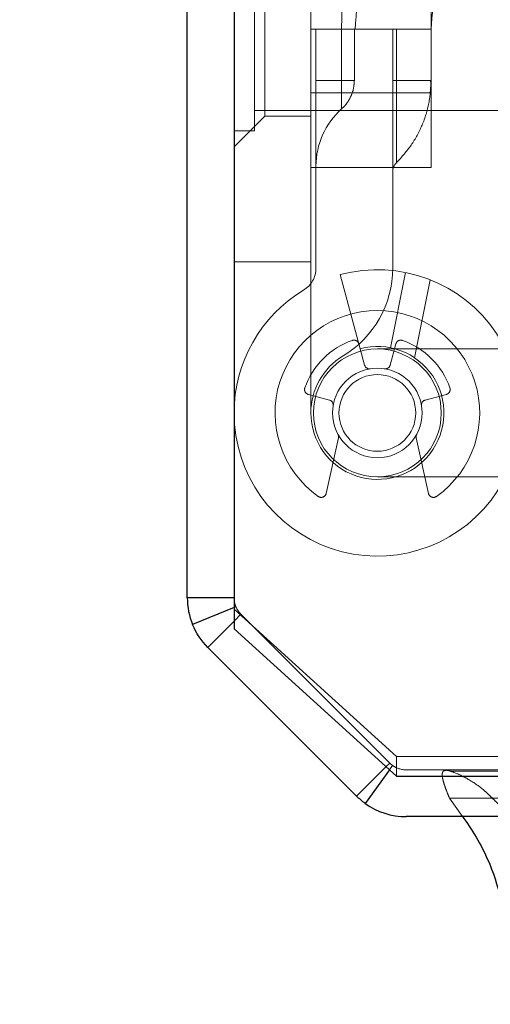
# Model space of a CAD drawing. Header units: inches. Extents: x 0.2 to 10.8, y 0.2 to 8.2.
# Tile 86 of 145: x 3.1453 to 3.1855, y 6.8244 to 6.9086. Entities that reach past the tile are written whole.
import ezdxf

# ---------------------------------------------------------------- set-up
doc = ezdxf.new("R2010")
doc.units = ezdxf.units.IN
doc.header["$MEASUREMENT"] = 0
doc.linetypes.add('HIDDEN', pattern=[0.07500000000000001, 0.05, -0.025])
doc.layers.add('DIMENSIONS', color=140, linetype='Continuous')
doc.styles.add('SLDTEXTSTYLE0', font='TXT', dxfattribs={"width": 0.7})
doc.dimstyles.new('SLDDIMSTYLE1', dxfattribs={"dimtxt": 0.0849609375, "dimasz": 0.13, "dimexe": 0, "dimexo": 0.0625, "dimgap": 0.021240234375, "dimtad": 0, "dimtih": 1, "dimtoh": 1, "dimlfac": 18, "dimrnd": 1e-09, "dimzin": 12, "dimdsep": 46, "dimtxsty": 'SLDTEXTSTYLE0', "dimsah": 1, "dimcen": 0.09, "dimadec": 0, "dimazin": 3, "dimtfac": 1, "dimtmove": 0, "dimatfit": 0, "dimfxl": 0, "dimfrac": 2, "dimtolj": 1, "dimtzin": 12, "dimarcsym": 0})
doc.dimstyles.new('SLDDIMSTYLE2', dxfattribs={"dimtxt": 0.0849609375, "dimasz": 0.13, "dimexe": 0, "dimexo": 0.0625, "dimgap": 0.021240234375, "dimtad": 0, "dimtih": 1, "dimtoh": 1, "dimlfac": 18, "dimrnd": 1e-09, "dimzin": 4, "dimdsep": 46, "dimtxsty": 'SLDTEXTSTYLE0', "dimsah": 1, "dimcen": 0.09, "dimadec": 0, "dimazin": 1, "dimtfac": 1, "dimtofl": 0, "dimtmove": 0, "dimatfit": 3, "dimfxl": 0, "dimfrac": 2, "dimtolj": 1, "dimtzin": 12, "dimarcsym": 0})

# ---------------------------------------------------------------- blocks, each defined once
blk = doc.blocks.new('_D_2')
at = {"layer": 'DIMENSIONS'}
for p, q in [((2.973338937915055, 6.947167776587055), (2.973338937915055, 7.197167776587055)), ((3.15996051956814, 6.947167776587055), (2.848338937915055, 6.947167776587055)), ((3.128308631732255, 6.840464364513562), (2.848338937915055, 6.840464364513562)), ((2.973338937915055, 6.559443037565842), (2.973338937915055, 6.840464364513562)), ((2.506311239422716, 6.559443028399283), (2.477781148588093, 6.559443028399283)), ((2.477781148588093, 6.559443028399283), (2.477781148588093, 6.424412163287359)), ((2.758780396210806, 6.559443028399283), (2.787310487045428, 6.559443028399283)), ((2.787310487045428, 6.559443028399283), (2.787310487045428, 6.424412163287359)), ((2.911953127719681, 6.559443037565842), (2.973338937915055, 6.559443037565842)), ((2.477781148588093, 6.424412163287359), (2.506311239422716, 6.424412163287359)), ((2.787310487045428, 6.424412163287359), (2.758780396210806, 6.424412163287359))]:
    blk.add_line(p, q, dxfattribs=at)
for points in [[(2.973338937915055, 6.947167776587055), (2.993338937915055, 7.077167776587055), (2.953338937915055, 7.077167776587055)], [(2.973338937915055, 6.840464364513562), (2.953338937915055, 6.710464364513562), (2.993338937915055, 6.710464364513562)]]:
    blk.add_solid(points, dxfattribs=at)
at = {"layer": 'DIMENSIONS', "char_height": 0.08333333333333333, "attachment_point": 1, "style": 'SLDTEXTSTYLE0'}
for s, insert in [('1.92', (2.506311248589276, 6.685885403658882)), ('48.8', (2.506311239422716, 6.531834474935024))]:
    blk.add_mtext(s, dxfattribs=dict(at, insert=insert))
blk = doc.blocks.new('_D_3')
at = {"layer": 'DIMENSIONS'}
for p, q in [((3.115591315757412, 7.729353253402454), (2.550954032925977, 7.729353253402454)), ((2.675954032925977, 7.729353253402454), (2.675954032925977, 7.459728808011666)), ((2.514379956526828, 7.305677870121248), (2.485849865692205, 7.305677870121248)), ((2.485849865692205, 7.305677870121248), (2.485849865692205, 7.170647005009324)), ((2.837528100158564, 7.305677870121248), (2.866058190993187, 7.305677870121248)), ((2.866058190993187, 7.305677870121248), (2.866058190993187, 7.170647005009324)), ((2.485849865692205, 7.170647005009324), (2.514379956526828, 7.170647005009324)), ((2.866058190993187, 7.170647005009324), (2.837528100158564, 7.170647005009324)), ((2.675954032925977, 6.840464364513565), (2.675954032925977, 7.151626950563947)), ((3.12830863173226, 6.840464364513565), (2.550954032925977, 6.840464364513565))]:
    blk.add_line(p, q, dxfattribs=at)
for points in [[(2.675954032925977, 7.729353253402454), (2.655954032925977, 7.599353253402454), (2.695954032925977, 7.599353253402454)], [(2.675954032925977, 6.840464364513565), (2.695954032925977, 6.970464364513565), (2.655954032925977, 6.970464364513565)]]:
    blk.add_solid(points, dxfattribs=at)
at = {"layer": 'DIMENSIONS', "char_height": 0.08333333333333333, "attachment_point": 1, "style": 'SLDTEXTSTYLE0'}
for s, insert in [('16.00', (2.514379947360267, 7.432120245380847)), ('406.4', (2.514379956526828, 7.278069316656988))]:
    blk.add_mtext(s, dxfattribs=dict(at, insert=insert))
blk = doc.blocks.new('_D_4')
at = {"layer": 'DIMENSIONS'}
for p, q in [((3.159591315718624, 6.809181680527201), (3.159591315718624, 6.475424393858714)), ((3.249330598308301, 6.760466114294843), (3.249330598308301, 6.475424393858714)), ((3.159591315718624, 6.600424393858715), (2.909591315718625, 6.600424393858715)), ((3.249330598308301, 6.600424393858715), (3.485098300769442, 6.600424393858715)), ((3.60022480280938, 6.600424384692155), (3.571694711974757, 6.600424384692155)), ((3.571694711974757, 6.600424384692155), (3.571694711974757, 6.465393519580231)), ((3.85269395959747, 6.600424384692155), (3.881224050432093, 6.600424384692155)), ((3.881224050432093, 6.600424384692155), (3.881224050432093, 6.465393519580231)), ((3.571694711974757, 6.465393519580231), (3.60022480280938, 6.465393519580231)), ((3.881224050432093, 6.465393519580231), (3.85269395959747, 6.465393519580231))]:
    blk.add_line(p, q, dxfattribs=at)
for points in [[(3.159591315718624, 6.600424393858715), (3.029591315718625, 6.620424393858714), (3.029591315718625, 6.580424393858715)], [(3.249330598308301, 6.600424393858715), (3.379330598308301, 6.580424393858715), (3.379330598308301, 6.620424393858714)]]:
    blk.add_solid(points, dxfattribs=at)
at = {"layer": 'DIMENSIONS', "char_height": 0.08333333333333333, "attachment_point": 1, "style": 'SLDTEXTSTYLE0'}
for s, insert in [('1.62', (3.600224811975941, 6.726866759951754)), ('41.0', (3.60022480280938, 6.572815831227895))]:
    blk.add_mtext(s, dxfattribs=dict(at, insert=insert))

msp = doc.modelspace()

# ---------------------------------------------------------------- linework, layer by layer
at = {"color": 7, "linetype": 'Continuous', "lineweight": 25}
for p, q in [((3.159591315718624, 6.859181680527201), (3.159591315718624, 7.723353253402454)), ((3.163591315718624, 7.723662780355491), (3.163591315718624, 6.85651626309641)), ((3.163591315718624, 6.859181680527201), (3.159591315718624, 6.859181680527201)), ((3.163591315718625, 6.858353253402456), (3.160048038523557, 6.85688557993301)), ((3.163591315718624, 6.857181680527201), (3.161348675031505, 6.854939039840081)), ((3.163591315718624, 6.85651626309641), (3.177480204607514, 6.843928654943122)), ((3.174065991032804, 6.842221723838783), (3.161348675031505, 6.854939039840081)), ((3.176584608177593, 6.844740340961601), (3.174065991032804, 6.842221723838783)), ((3.176876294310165, 6.844475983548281), (3.174801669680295, 6.841595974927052)), ((3.177480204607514, 6.843928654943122), (3.228591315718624, 6.843928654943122)), ((3.226980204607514, 6.840464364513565), (3.17830863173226, 6.840464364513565))]:
    msp.add_line(p, q, dxfattribs=at)
at = {"color": 7, "linetype": 'HIDDEN', "lineweight": 18}
for p, q in [((3.170152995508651, 6.920921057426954), (3.170152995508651, 6.87498929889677)), ((3.180430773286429, 6.907797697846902), (3.180430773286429, 6.919631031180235)), ((3.165327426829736, 6.899117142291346), (3.165327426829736, 6.916478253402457)), ((3.166215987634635, 6.915234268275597), (3.166215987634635, 6.900361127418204)), ((3.170152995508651, 6.907797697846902), (3.180430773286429, 6.907797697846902)), ((3.170590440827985, 6.88736212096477), (3.170590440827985, 6.907797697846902)), ((3.170590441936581, 6.907797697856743), (3.170590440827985, 6.903423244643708)), ((3.170590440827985, 6.903423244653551), (3.170590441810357, 6.907797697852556)), ((3.172781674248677, 6.907797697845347), (3.172781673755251, 6.903423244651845)), ((3.172781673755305, 6.903423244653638), (3.172781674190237, 6.907797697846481)), ((3.172781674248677, 6.907797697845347), (3.172781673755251, 6.903423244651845)), ((3.172781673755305, 6.903423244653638), (3.172781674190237, 6.907797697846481)), ((3.172781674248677, 6.907797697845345), (3.172781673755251, 6.903423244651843)), ((3.172781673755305, 6.903423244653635), (3.172781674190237, 6.90779769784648)), ((3.172781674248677, 6.907797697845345), (3.172781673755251, 6.903423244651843)), ((3.172781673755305, 6.903423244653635), (3.172781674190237, 6.90779769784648)), ((3.172781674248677, 6.907797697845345), (3.172781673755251, 6.903423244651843)), ((3.172781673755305, 6.903423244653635), (3.172781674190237, 6.90779769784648)), ((3.172781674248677, 6.907797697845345), (3.172781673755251, 6.903423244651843)), ((3.172781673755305, 6.903423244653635), (3.172781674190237, 6.90779769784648)), ((3.173871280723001, 6.903423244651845), (3.173871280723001, 6.907797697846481)), ((3.177152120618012, 6.907797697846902), (3.177152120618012, 6.88736212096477)), ((3.177152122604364, 6.907797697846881), (3.177152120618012, 6.903423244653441)), ((3.177479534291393, 6.907797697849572), (3.177479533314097, 6.9034232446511)), ((3.177479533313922, 6.903423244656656), (3.177479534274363, 6.907797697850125)), ((3.177479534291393, 6.907797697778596), (3.177479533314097, 6.9034232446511)), ((3.177479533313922, 6.903423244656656), (3.177479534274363, 6.907797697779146)), ((3.177479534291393, 6.90779769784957), (3.177479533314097, 6.903423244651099)), ((3.177479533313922, 6.903423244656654), (3.177479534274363, 6.907797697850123)), ((3.177479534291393, 6.907797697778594), (3.177479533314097, 6.903423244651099)), ((3.177479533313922, 6.903423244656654), (3.177479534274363, 6.907797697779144)), ((3.177479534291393, 6.90779769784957), (3.177479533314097, 6.903423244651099)), ((3.177479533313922, 6.903423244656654), (3.177479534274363, 6.907797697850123)), ((3.177479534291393, 6.907797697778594), (3.177479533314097, 6.903423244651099)), ((3.177479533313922, 6.903423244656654), (3.177479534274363, 6.907797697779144)), ((3.180430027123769, 6.9034232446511), (3.180430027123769, 6.907797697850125)), ((3.180430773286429, 6.895964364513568), (3.180430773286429, 6.907797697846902)), ((3.170590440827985, 6.903423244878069), (3.172781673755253, 6.903423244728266)), ((3.170590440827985, 6.903423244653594), (3.172781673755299, 6.903423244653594)), ((3.170590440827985, 6.903423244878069), (3.172781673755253, 6.903423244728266)), ((3.170590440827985, 6.903423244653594), (3.172781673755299, 6.903423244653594)), ((3.170590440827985, 6.903423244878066), (3.172781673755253, 6.903423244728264)), ((3.170590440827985, 6.903423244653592), (3.172781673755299, 6.903423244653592)), ((3.170590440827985, 6.903423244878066), (3.172781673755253, 6.903423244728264)), ((3.170590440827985, 6.903423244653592), (3.172781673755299, 6.903423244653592)), ((3.170590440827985, 6.903423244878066), (3.172781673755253, 6.903423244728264)), ((3.170590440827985, 6.903423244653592), (3.172781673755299, 6.903423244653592)), ((3.170590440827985, 6.903423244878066), (3.172781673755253, 6.903423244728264)), ((3.170590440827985, 6.903423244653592), (3.172781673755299, 6.903423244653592)), ((3.177152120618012, 6.90342324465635), (3.177479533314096, 6.903423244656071)), ((3.177152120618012, 6.903423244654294), (3.17747953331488, 6.903423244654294)), ((3.177152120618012, 6.90342324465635), (3.177479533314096, 6.903423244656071)), ((3.177152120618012, 6.903423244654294), (3.17747953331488, 6.903423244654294)), ((3.177152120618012, 6.903423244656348), (3.177479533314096, 6.903423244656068)), ((3.177152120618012, 6.903423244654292), (3.17747953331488, 6.903423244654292)), ((3.177152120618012, 6.903423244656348), (3.177479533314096, 6.903423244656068)), ((3.177152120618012, 6.903423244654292), (3.17747953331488, 6.903423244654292)), ((3.177152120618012, 6.903423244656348), (3.177479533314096, 6.903423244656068)), ((3.177152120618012, 6.903423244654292), (3.17747953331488, 6.903423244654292)), ((3.177152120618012, 6.903423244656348), (3.177479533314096, 6.903423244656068)), ((3.177152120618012, 6.903423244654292), (3.17747953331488, 6.903423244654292)), ((3.170152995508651, 6.902356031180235), (3.180430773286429, 6.902356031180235)), ((3.165327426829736, 6.900853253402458), (3.198313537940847, 6.900853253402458)), ((3.163591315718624, 6.897736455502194), (3.166215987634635, 6.900361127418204)), ((3.166215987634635, 6.900361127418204), (3.170152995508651, 6.900361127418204)), ((3.163591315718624, 6.899117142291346), (3.165327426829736, 6.899117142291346)), ((3.170152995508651, 6.895964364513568), (3.180430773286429, 6.895964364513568)), ((3.170152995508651, 6.887914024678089), (3.163591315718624, 6.887914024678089)), ((3.178245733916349, 6.886999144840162), (3.176956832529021, 6.880565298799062)), ((3.17266964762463, 6.886820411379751), (3.174367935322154, 6.880482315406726)), ((3.180351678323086, 6.886376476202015), (3.179015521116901, 6.879706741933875)), ((3.1790155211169, 6.879706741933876), (3.180351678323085, 6.886376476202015)), ((3.180351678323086, 6.886376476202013), (3.179015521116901, 6.879706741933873)), ((3.1790155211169, 6.879706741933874), (3.180351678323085, 6.886376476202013)), ((3.180351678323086, 6.886376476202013), (3.179015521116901, 6.879706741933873)), ((3.1790155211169, 6.879706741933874), (3.180351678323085, 6.886376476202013)), ((3.174367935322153, 6.880482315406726), (3.174741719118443, 6.879087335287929)), ((3.186775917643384, 6.880457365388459), (3.175839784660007, 6.880457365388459)), ((3.176937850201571, 6.879087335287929), (3.17742080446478, 6.880889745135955)), ((3.171741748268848, 6.876087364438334), (3.169939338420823, 6.876570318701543)), ((3.181740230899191, 6.876570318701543), (3.179937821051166, 6.876087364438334)), ((3.171468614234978, 6.868107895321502), (3.172522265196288, 6.872852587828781)), ((3.179157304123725, 6.872852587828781), (3.180210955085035, 6.868107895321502)), ((3.175839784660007, 6.869521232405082), (3.186775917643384, 6.869521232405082)), ((3.163743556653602, 6.858416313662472), (3.163591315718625, 6.858353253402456)), ((3.177480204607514, 6.845619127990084), (3.163591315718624, 6.858206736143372)), ((3.164177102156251, 6.857767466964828), (3.163591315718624, 6.857181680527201)), ((3.176893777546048, 6.845049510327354), (3.164176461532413, 6.857766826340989)), ((3.176894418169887, 6.845050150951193), (3.164177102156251, 6.857767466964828)), ((3.176894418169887, 6.845050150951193), (3.176584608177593, 6.844740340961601)), ((3.177480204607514, 6.843928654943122), (3.177480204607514, 6.845619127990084)), ((3.177480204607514, 6.845619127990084), (3.228591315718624, 6.845619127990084)), ((3.177139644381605, 6.844841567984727), (3.176876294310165, 6.844475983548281)), ((3.17830863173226, 6.844464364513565), (3.178306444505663, 6.844464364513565)), ((3.226980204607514, 6.844464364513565), (3.17830863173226, 6.844464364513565)), ((3.182005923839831, 6.84205223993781), (3.226980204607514, 6.842052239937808)), ((3.182005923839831, 6.84205223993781), (3.183131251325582, 6.840464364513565))]:
    msp.add_line(p, q, dxfattribs=at)
at = {"color": 7, "linetype": 'HIDDEN', "lineweight": 18, "flags": 128}
msp.add_lwpolyline([(4.803710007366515, 6.844342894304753), (4.005745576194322, 6.844343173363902), (3.182120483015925, 6.844342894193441)], dxfattribs=at)
at = {"color": 7, "linetype": 'HIDDEN', "lineweight": 18}
for radius in [0.005468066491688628, 0.003827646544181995, 0.003280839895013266]:
    msp.add_circle((3.175839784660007, 6.87498929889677), radius, dxfattribs=at)
for centre, radius, start, end in [((3.209960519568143, 6.907797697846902), 0.03937007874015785, 0, 180), ((3.209960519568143, 6.907797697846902), 0.03280839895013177, 0, 180), ((3.177152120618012, 6.896087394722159), 0.006561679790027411, 131.763397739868, 180), ((3.17824573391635, 6.895613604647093), 0.001093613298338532, 134.4762724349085, 180), ((3.175839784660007, 6.87498929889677), 0.01224846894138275, 180, 105.0000000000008), ((3.168403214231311, 6.88736212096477), 0.002187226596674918, 301.007583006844, 0), ((3.168403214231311, 6.88736212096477), 0.00874890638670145, 301.0075830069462, 0), ((3.175839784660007, 6.874989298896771), 0.01224846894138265, 121.0075830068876, 180), ((3.175839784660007, 6.87498929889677), 0.008748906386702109, 305.2609148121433, 234.7390851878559), ((3.175839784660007, 6.87498929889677), 0.006561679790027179, 109.0960437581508, 160.9039562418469), ((3.173836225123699, 6.88077652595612), 0.0004374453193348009, 14.99999999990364, 109.096043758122), ((3.177843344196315, 6.88077652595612), 0.0004374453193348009, 70.90395624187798, 165.0000000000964), ((3.175839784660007, 6.87498929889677), 0.006561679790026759, 19.09604375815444, 70.90395624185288), ((3.175839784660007, 6.87498929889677), 0.0056867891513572, 180, 104.9999999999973), ((3.175839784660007, 6.874989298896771), 0.00568678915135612, 121.0075830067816, 180.0000000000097), ((3.175164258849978, 6.879200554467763), 0.0004374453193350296, 194.9999999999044, 279.1131578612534), ((3.176515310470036, 6.879200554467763), 0.0004374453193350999, 260.8868421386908, 345.0000000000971), ((3.170052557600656, 6.876992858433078), 0.0004374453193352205, 160.903956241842, 255.0000000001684), ((3.181627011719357, 6.876992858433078), 0.0004374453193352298, 284.9999999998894, 19.09604375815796), ((3.171628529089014, 6.875664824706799), 0.0004374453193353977, 350.8868421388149, 75.00000000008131), ((3.180051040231, 6.875664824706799), 0.0004374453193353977, 104.9999999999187, 189.1131578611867), ((3.172095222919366, 6.872947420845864), 0.000437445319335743, 347.4795372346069, 28.60326370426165), ((3.179584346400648, 6.872947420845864), 0.000437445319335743, 151.3967362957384, 192.5204627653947), ((3.171041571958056, 6.868202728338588), 0.0004374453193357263, 234.739085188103, 347.4795372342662), ((3.180637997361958, 6.868202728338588), 0.0004374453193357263, 192.5204627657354, 305.2609148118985), ((3.165589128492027, 6.859179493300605), 0.001997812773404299, 180, 225.0000000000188), ((3.178306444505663, 6.846462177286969), 0.001997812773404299, 224.9999999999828, 246.7546438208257), ((3.17830863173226, 6.846464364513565), 0.00199999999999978, 234.2327714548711, 270.0000000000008)]:
    msp.add_arc(centre, radius, start, end, dxfattribs=at)
at = {"color": 7, "linetype": 'Continuous', "lineweight": 25}
msp.add_arc((3.17830863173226, 6.846464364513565), 0.006000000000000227, 234.2327714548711, 270.0000000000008, dxfattribs=at)
at = {"color": 7, "linetype": 'HIDDEN', "lineweight": 18}
for points, knots in [([(3.24713987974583, 6.907797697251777), (3.247146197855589, 6.913311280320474), (3.244960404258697, 6.922919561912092), (3.23650910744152, 6.935001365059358), (3.224734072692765, 6.942993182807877), (3.209960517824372, 6.945967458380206), (3.195186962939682, 6.942993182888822), (3.183411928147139, 6.935001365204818), (3.174960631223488, 6.922919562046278), (3.172774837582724, 6.913311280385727), (3.172781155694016, 6.907797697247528)], [4.712414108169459, 4.712414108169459, 4.712414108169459, 4.712414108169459, 5.15721612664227, 5.4883921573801, 5.8858033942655, 6.2832146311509, 6.68062586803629, 7.07803710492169, 7.40921313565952, 7.854015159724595, 7.854015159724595, 7.854015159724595, 7.854015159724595]), ([(3.247139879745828, 6.907797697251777), (3.247146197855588, 6.913311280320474), (3.244960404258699, 6.922919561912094), (3.236509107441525, 6.935001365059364), (3.22473407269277, 6.942993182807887), (3.209960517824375, 6.945967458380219), (3.195186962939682, 6.942993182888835), (3.183411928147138, 6.93500136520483), (3.174960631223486, 6.922919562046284), (3.172774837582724, 6.913311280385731), (3.172781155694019, 6.907797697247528)], [4.712414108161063, 4.712414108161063, 4.712414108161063, 4.712414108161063, 5.15721612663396, 5.48839215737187, 5.88580339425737, 6.28321463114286, 6.68062586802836, 7.07803710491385, 7.40921313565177, 7.854015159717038, 7.854015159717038, 7.854015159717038, 7.854015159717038]), ([(3.247139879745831, 6.907797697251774), (3.247146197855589, 6.913311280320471), (3.244960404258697, 6.92291956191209), (3.23650910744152, 6.935001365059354), (3.224734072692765, 6.942993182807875), (3.209960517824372, 6.945967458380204), (3.195186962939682, 6.94299318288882), (3.183411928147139, 6.935001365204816), (3.174960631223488, 6.922919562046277), (3.172774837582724, 6.913311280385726), (3.172781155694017, 6.907797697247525)], [4.712414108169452, 4.712414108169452, 4.712414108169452, 4.712414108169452, 5.15721612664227, 5.4883921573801, 5.8858033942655, 6.2832146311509, 6.68062586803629, 7.07803710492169, 7.40921313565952, 7.854015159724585, 7.854015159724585, 7.854015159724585, 7.854015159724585]), ([(3.247139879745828, 6.907797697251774), (3.247146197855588, 6.913311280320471), (3.244960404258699, 6.922919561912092), (3.236509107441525, 6.935001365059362), (3.22473407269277, 6.942993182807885), (3.209960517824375, 6.945967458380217), (3.195186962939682, 6.942993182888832), (3.183411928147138, 6.935001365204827), (3.174960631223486, 6.922919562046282), (3.172774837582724, 6.913311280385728), (3.172781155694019, 6.907797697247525)], [4.712414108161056, 4.712414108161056, 4.712414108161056, 4.712414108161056, 5.15721612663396, 5.48839215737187, 5.88580339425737, 6.28321463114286, 6.68062586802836, 7.07803710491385, 7.40921313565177, 7.854015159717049, 7.854015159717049, 7.854015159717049, 7.854015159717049]), ([(3.247139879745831, 6.907797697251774), (3.247146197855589, 6.913311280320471), (3.244960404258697, 6.92291956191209), (3.23650910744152, 6.935001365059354), (3.224734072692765, 6.942993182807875), (3.209960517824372, 6.945967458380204), (3.195186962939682, 6.94299318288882), (3.183411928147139, 6.935001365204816), (3.174960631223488, 6.922919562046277), (3.172774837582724, 6.913311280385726), (3.172781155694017, 6.907797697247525)], [4.712414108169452, 4.712414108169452, 4.712414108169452, 4.712414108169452, 5.15721612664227, 5.4883921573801, 5.8858033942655, 6.2832146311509, 6.68062586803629, 7.07803710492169, 7.40921313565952, 7.854015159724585, 7.854015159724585, 7.854015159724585, 7.854015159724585]), ([(3.247139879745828, 6.907797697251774), (3.247146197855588, 6.913311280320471), (3.244960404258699, 6.922919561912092), (3.236509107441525, 6.935001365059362), (3.22473407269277, 6.942993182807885), (3.209960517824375, 6.945967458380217), (3.195186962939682, 6.942993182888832), (3.183411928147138, 6.935001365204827), (3.174960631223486, 6.922919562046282), (3.172774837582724, 6.913311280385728), (3.172781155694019, 6.907797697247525)], [4.712414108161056, 4.712414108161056, 4.712414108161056, 4.712414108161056, 5.15721612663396, 5.48839215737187, 5.88580339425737, 6.28321463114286, 6.68062586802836, 7.07803710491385, 7.40921313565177, 7.854015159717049, 7.854015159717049, 7.854015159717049, 7.854015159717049]), ([(3.172781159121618, 6.907797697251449), (3.172774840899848, 6.913311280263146), (3.174960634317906, 6.922919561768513), (3.183411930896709, 6.935001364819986), (3.195186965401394, 6.942993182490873), (3.209960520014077, 6.94596745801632), (3.224734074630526, 6.942993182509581), (3.236509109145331, 6.935001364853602), (3.244960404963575, 6.922919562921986), (3.247146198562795, 6.913311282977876), (3.247139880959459, 6.907797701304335)], [4.71236405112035, 4.71236405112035, 4.71236405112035, 4.71236405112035, 5.15716607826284, 5.488342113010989, 5.885753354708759, 6.28316459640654, 6.68057583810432, 7.077987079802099, 7.40916311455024, 7.85396503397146, 7.85396503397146, 7.85396503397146, 7.85396503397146]), ([(3.17278115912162, 6.907797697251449), (3.172774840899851, 6.913311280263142), (3.17496063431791, 6.922919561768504), (3.18341193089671, 6.935001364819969), (3.195186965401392, 6.942993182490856), (3.209960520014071, 6.945967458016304), (3.224734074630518, 6.942993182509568), (3.236509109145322, 6.935001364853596), (3.244960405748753, 6.9229195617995), (3.247146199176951, 6.913311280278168), (3.247139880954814, 6.907797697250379)], [4.712364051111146, 4.712364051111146, 4.712364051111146, 4.712364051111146, 5.157166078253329, 5.4883421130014, 5.88575335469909, 6.28316459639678, 6.680575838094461, 7.07798707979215, 7.409163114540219, 7.853965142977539, 7.853965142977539, 7.853965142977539, 7.853965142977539]), ([(3.172781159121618, 6.907797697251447), (3.172774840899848, 6.913311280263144), (3.174960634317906, 6.92291956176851), (3.183411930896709, 6.935001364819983), (3.195186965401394, 6.94299318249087), (3.209960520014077, 6.945967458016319), (3.224734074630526, 6.942993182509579), (3.236509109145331, 6.9350013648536), (3.244960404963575, 6.922919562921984), (3.247146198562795, 6.913311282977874), (3.247139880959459, 6.907797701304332)], [4.712364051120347, 4.712364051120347, 4.712364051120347, 4.712364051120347, 5.15716607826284, 5.488342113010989, 5.885753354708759, 6.28316459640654, 6.68057583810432, 7.077987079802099, 7.40916311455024, 7.85396503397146, 7.85396503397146, 7.85396503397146, 7.85396503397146]), ([(3.17278115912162, 6.907797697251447), (3.17277484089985, 6.913311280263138), (3.17496063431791, 6.922919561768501), (3.18341193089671, 6.935001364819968), (3.195186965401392, 6.942993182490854), (3.209960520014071, 6.945967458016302), (3.224734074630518, 6.942993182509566), (3.236509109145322, 6.935001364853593), (3.244960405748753, 6.922919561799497), (3.247146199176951, 6.913311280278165), (3.247139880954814, 6.907797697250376)], [4.712364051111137, 4.712364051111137, 4.712364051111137, 4.712364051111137, 5.157166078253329, 5.4883421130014, 5.88575335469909, 6.28316459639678, 6.680575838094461, 7.07798707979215, 7.409163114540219, 7.853965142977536, 7.853965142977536, 7.853965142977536, 7.853965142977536]), ([(3.172781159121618, 6.907797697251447), (3.172774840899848, 6.913311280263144), (3.174960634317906, 6.92291956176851), (3.183411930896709, 6.935001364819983), (3.195186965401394, 6.94299318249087), (3.209960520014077, 6.945967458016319), (3.224734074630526, 6.942993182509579), (3.236509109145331, 6.9350013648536), (3.244960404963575, 6.922919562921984), (3.247146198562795, 6.913311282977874), (3.247139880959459, 6.907797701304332)], [4.712364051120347, 4.712364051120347, 4.712364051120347, 4.712364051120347, 5.15716607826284, 5.488342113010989, 5.885753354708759, 6.28316459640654, 6.68057583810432, 7.077987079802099, 7.40916311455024, 7.85396503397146, 7.85396503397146, 7.85396503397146, 7.85396503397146]), ([(3.17278115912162, 6.907797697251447), (3.17277484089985, 6.913311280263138), (3.17496063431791, 6.922919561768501), (3.18341193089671, 6.935001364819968), (3.195186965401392, 6.942993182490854), (3.209960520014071, 6.945967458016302), (3.224734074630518, 6.942993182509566), (3.236509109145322, 6.935001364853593), (3.244960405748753, 6.922919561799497), (3.247146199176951, 6.913311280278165), (3.247139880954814, 6.907797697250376)], [4.712364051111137, 4.712364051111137, 4.712364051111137, 4.712364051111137, 5.157166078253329, 5.4883421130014, 5.88575335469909, 6.28316459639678, 6.680575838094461, 7.07798707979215, 7.409163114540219, 7.853965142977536, 7.853965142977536, 7.853965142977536, 7.853965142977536]), ([(3.173952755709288, 6.907788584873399), (3.174121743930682, 6.910696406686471), (3.17445637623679, 6.91645450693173), (3.177542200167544, 6.924288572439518), (3.181775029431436, 6.930734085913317), (3.186638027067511, 6.935583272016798), (3.19156129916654, 6.939006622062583), (3.19617670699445, 6.941262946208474), (3.200369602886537, 6.942665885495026), (3.204545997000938, 6.943560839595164), (3.209242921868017, 6.944003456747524), (3.214848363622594, 6.943722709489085), (3.221232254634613, 6.942318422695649), (3.228077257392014, 6.939339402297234), (3.234870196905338, 6.934407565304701), (3.239751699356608, 6.928587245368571), (3.242872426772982, 6.922903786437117), (3.244691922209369, 6.918023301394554), (3.245859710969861, 6.912926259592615), (3.245956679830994, 6.909455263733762), (3.246003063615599, 6.907794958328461)], [0, 0, 0, 0, 0.07677256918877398, 0.1520258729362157, 0.2197932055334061, 0.2800518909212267, 0.3328038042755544, 0.3780288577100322, 0.4157324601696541, 0.4497021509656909, 0.4910227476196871, 0.5404034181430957, 0.5978448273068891, 0.6633181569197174, 0.7368401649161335, 0.8183840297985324, 0.8622634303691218, 0.9081569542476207, 0.9560680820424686, 1, 1, 1, 1]), ([(3.180430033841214, 6.907797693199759), (3.180620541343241, 6.910344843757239), (3.180984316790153, 6.915208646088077), (3.183652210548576, 6.921713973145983), (3.187179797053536, 6.926902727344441), (3.191189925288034, 6.930790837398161), (3.195230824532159, 6.933522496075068), (3.199006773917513, 6.935311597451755), (3.20242987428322, 6.936413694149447), (3.205834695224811, 6.937105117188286), (3.209659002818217, 6.937426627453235), (3.214216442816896, 6.937156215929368), (3.219399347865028, 6.935971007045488), (3.224949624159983, 6.933509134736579), (3.230449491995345, 6.929463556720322), (3.235311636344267, 6.923633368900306), (3.238107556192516, 6.917424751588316), (3.239367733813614, 6.911784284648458), (3.239445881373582, 6.90877614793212), (3.239485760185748, 6.907241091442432)], [0, 0, 0, 0, 0.08179200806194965, 0.1561824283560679, 0.223169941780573, 0.2827325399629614, 0.334871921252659, 0.3795686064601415, 0.4168277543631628, 0.4504063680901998, 0.4912536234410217, 0.5400648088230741, 0.5968404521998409, 0.6615526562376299, 0.734217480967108, 0.8148089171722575, 0.9033104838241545, 0.95065920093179, 1, 1, 1, 1]), ([(3.172781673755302, 6.903423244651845), (3.172781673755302, 6.90310365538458), (3.172781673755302, 6.902784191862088), (3.172781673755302, 6.902193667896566), (3.172781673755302, 6.901922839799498), (3.172781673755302, 6.901470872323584), (3.172781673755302, 6.901289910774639), (3.172781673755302, 6.901045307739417), (3.172781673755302, 6.900981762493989), (3.172781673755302, 6.900981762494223), (3.172781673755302, 6.901045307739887), (3.172781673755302, 6.901289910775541), (3.172781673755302, 6.901470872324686), (3.172781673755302, 6.901922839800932), (3.172781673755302, 6.902193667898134), (3.172781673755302, 6.902784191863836), (3.172781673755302, 6.903103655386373), (3.172781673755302, 6.903423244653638)], [0, 0, 0, 0, 0.125, 0.125, 0.25, 0.25, 0.375, 0.375, 0.5, 0.5, 0.625, 0.625, 0.75, 0.75, 0.875, 0.875, 1, 1, 1, 1]), ([(3.172781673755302, 6.903423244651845), (3.172781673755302, 6.90310365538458), (3.172781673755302, 6.902784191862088), (3.172781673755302, 6.902193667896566), (3.172781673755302, 6.901922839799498), (3.172781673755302, 6.901470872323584), (3.172781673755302, 6.901289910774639), (3.172781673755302, 6.901045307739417), (3.172781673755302, 6.900981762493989), (3.172781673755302, 6.900981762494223), (3.172781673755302, 6.901045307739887), (3.172781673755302, 6.901289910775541), (3.172781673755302, 6.901470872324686), (3.172781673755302, 6.901922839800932), (3.172781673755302, 6.902193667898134), (3.172781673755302, 6.902784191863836), (3.172781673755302, 6.903103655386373), (3.172781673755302, 6.903423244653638)], [0, 0, 0, 0, 0.125, 0.125, 0.25, 0.25, 0.375, 0.375, 0.5, 0.5, 0.625, 0.625, 0.75, 0.75, 0.875, 0.875, 1, 1, 1, 1]), ([(3.172781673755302, 6.903423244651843), (3.172781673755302, 6.903103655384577), (3.172781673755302, 6.902784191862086), (3.172781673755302, 6.902193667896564), (3.172781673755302, 6.901922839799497), (3.172781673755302, 6.901470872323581), (3.172781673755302, 6.901289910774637), (3.172781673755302, 6.901045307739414), (3.172781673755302, 6.900981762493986), (3.172781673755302, 6.900981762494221), (3.172781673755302, 6.901045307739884), (3.172781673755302, 6.90128991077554), (3.172781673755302, 6.901470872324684), (3.172781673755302, 6.90192283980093), (3.172781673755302, 6.902193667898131), (3.172781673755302, 6.902784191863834), (3.172781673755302, 6.903103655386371), (3.172781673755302, 6.903423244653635)], [0, 0, 0, 0, 0.125, 0.125, 0.25, 0.25, 0.375, 0.375, 0.5, 0.5, 0.625, 0.625, 0.75, 0.75, 0.875, 0.875, 1, 1, 1, 1]), ([(3.172781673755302, 6.903423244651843), (3.172781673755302, 6.903103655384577), (3.172781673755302, 6.902784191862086), (3.172781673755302, 6.902193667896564), (3.172781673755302, 6.901922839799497), (3.172781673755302, 6.901470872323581), (3.172781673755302, 6.901289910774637), (3.172781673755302, 6.901045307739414), (3.172781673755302, 6.900981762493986), (3.172781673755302, 6.900981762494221), (3.172781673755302, 6.901045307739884), (3.172781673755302, 6.90128991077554), (3.172781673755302, 6.901470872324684), (3.172781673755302, 6.90192283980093), (3.172781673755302, 6.902193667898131), (3.172781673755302, 6.902784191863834), (3.172781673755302, 6.903103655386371), (3.172781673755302, 6.903423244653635)], [0, 0, 0, 0, 0.125, 0.125, 0.25, 0.25, 0.375, 0.375, 0.5, 0.5, 0.625, 0.625, 0.75, 0.75, 0.875, 0.875, 1, 1, 1, 1]), ([(3.172781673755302, 6.903423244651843), (3.172781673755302, 6.903103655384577), (3.172781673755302, 6.902784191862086), (3.172781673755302, 6.902193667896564), (3.172781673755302, 6.901922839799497), (3.172781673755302, 6.901470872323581), (3.172781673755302, 6.901289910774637), (3.172781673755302, 6.901045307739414), (3.172781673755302, 6.900981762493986), (3.172781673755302, 6.900981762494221), (3.172781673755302, 6.901045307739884), (3.172781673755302, 6.90128991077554), (3.172781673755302, 6.901470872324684), (3.172781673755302, 6.90192283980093), (3.172781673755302, 6.902193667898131), (3.172781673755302, 6.902784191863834), (3.172781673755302, 6.903103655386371), (3.172781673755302, 6.903423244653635)], [0, 0, 0, 0, 0.125, 0.125, 0.25, 0.25, 0.375, 0.375, 0.5, 0.5, 0.625, 0.625, 0.75, 0.75, 0.875, 0.875, 1, 1, 1, 1]), ([(3.172781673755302, 6.903423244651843), (3.172781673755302, 6.903103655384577), (3.172781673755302, 6.902784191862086), (3.172781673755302, 6.902193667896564), (3.172781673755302, 6.901922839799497), (3.172781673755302, 6.901470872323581), (3.172781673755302, 6.901289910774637), (3.172781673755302, 6.901045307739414), (3.172781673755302, 6.900981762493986), (3.172781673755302, 6.900981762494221), (3.172781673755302, 6.901045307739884), (3.172781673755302, 6.90128991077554), (3.172781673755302, 6.901470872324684), (3.172781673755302, 6.90192283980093), (3.172781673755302, 6.902193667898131), (3.172781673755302, 6.902784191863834), (3.172781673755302, 6.903103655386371), (3.172781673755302, 6.903423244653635)], [0, 0, 0, 0, 0.125, 0.125, 0.25, 0.25, 0.375, 0.375, 0.5, 0.5, 0.625, 0.625, 0.75, 0.75, 0.875, 0.875, 1, 1, 1, 1]), ([(3.172781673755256, 6.900981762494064), (3.172942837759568, 6.901145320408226), (3.173265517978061, 6.901472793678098), (3.173601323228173, 6.902079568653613), (3.173827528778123, 6.902735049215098), (3.173856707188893, 6.903194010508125), (3.173871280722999, 6.903423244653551)], [0, 0, 0, 0, 0.2496727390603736, 0.4998911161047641, 0.7502141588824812, 1, 1, 1, 1]), ([(3.177479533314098, 6.903423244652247), (3.177479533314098, 6.901575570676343), (3.177479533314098, 6.898843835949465), (3.177479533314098, 6.8967600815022), (3.177479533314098, 6.896210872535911), (3.177479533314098, 6.89676008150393), (3.177479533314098, 6.898843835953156), (3.177479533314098, 6.901575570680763), (3.177479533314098, 6.903423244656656)], [6.283185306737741, 6.283185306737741, 6.283185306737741, 6.283185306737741, 7.068583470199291, 7.46128255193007, 7.85398163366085, 8.24668071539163, 8.6393797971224, 9.42477796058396, 9.42477796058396, 9.42477796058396, 9.42477796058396]), ([(3.177479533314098, 6.903423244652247), (3.177479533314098, 6.901575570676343), (3.177479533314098, 6.898843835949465), (3.177479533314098, 6.8967600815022), (3.177479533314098, 6.896210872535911), (3.177479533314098, 6.89676008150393), (3.177479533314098, 6.898843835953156), (3.177479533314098, 6.901575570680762), (3.177479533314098, 6.903423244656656)], [6.283185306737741, 6.283185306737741, 6.283185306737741, 6.283185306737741, 7.068583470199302, 7.461282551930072, 7.853981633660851, 8.24668071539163, 8.63937979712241, 9.42477796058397, 9.42477796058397, 9.42477796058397, 9.42477796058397]), ([(3.177479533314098, 6.903423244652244), (3.177479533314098, 6.90157557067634), (3.177479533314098, 6.898843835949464), (3.177479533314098, 6.896760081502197), (3.177479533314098, 6.896210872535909), (3.177479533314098, 6.896760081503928), (3.177479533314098, 6.898843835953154), (3.177479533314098, 6.901575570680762), (3.177479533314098, 6.903423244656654)], [6.283185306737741, 6.283185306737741, 6.283185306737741, 6.283185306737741, 7.068583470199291, 7.46128255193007, 7.85398163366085, 8.24668071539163, 8.6393797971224, 9.42477796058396, 9.42477796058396, 9.42477796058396, 9.42477796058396]), ([(3.177479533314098, 6.903423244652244), (3.177479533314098, 6.90157557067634), (3.177479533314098, 6.898843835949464), (3.177479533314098, 6.896760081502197), (3.177479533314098, 6.896210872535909), (3.177479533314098, 6.896760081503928), (3.177479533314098, 6.898843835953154), (3.177479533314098, 6.901575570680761), (3.177479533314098, 6.903423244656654)], [6.283185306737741, 6.283185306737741, 6.283185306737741, 6.283185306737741, 7.068583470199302, 7.461282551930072, 7.853981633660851, 8.24668071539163, 8.63937979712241, 9.42477796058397, 9.42477796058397, 9.42477796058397, 9.42477796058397]), ([(3.177479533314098, 6.903423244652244), (3.177479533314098, 6.90157557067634), (3.177479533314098, 6.898843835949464), (3.177479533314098, 6.896760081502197), (3.177479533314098, 6.896210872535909), (3.177479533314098, 6.896760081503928), (3.177479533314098, 6.898843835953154), (3.177479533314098, 6.901575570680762), (3.177479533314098, 6.903423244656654)], [6.283185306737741, 6.283185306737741, 6.283185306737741, 6.283185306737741, 7.068583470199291, 7.46128255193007, 7.85398163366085, 8.24668071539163, 8.6393797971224, 9.42477796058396, 9.42477796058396, 9.42477796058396, 9.42477796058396]), ([(3.177479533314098, 6.903423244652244), (3.177479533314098, 6.90157557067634), (3.177479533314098, 6.898843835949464), (3.177479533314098, 6.896760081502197), (3.177479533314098, 6.896210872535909), (3.177479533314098, 6.896760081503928), (3.177479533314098, 6.898843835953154), (3.177479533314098, 6.901575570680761), (3.177479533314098, 6.903423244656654)], [6.283185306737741, 6.283185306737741, 6.283185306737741, 6.283185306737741, 7.068583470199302, 7.461282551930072, 7.853981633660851, 8.24668071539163, 8.63937979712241, 9.42477796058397, 9.42477796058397, 9.42477796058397, 9.42477796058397]), ([(3.177479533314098, 6.896393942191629), (3.177918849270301, 6.896878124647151), (3.178797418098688, 6.897846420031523), (3.179716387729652, 6.899589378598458), (3.18031959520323, 6.901465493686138), (3.180393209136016, 6.902770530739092), (3.180430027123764, 6.903423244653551)], [0, 0, 0, 0, 0.2500635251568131, 0.500091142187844, 0.7499707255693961, 1, 1, 1, 1]), ([(3.177479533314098, 6.903423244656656), (3.177919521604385, 6.903423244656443), (3.178799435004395, 6.903423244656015), (3.179708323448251, 6.903423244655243), (3.180242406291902, 6.903423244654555), (3.180310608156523, 6.903423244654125), (3.180333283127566, 6.903423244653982)], [0, 0, 0, 0, 0.2859748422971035, 0.5719086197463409, 0.8576731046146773, 1, 1, 1, 1]), ([(3.177479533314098, 6.903423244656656), (3.177919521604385, 6.903423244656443), (3.178799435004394, 6.903423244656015), (3.179708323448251, 6.903423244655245), (3.180242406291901, 6.903423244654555), (3.180310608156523, 6.903423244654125), (3.180333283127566, 6.903423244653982)], [0, 0, 0, 0, 0.2859748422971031, 0.5719086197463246, 0.8576731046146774, 1, 1, 1, 1]), ([(3.180333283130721, 6.903423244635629), (3.180310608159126, 6.903423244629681), (3.180242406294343, 6.90342324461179), (3.17970832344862, 6.903423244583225), (3.178799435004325, 6.90342324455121), (3.177919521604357, 6.903423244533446), (3.177479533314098, 6.903423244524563)], [0, 0, 0, 0, 0.1423268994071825, 0.4280913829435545, 0.7140251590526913, 1, 1, 1, 1]), ([(3.177479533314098, 6.903423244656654), (3.177919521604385, 6.903423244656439), (3.178799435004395, 6.903423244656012), (3.179708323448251, 6.903423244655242), (3.180242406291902, 6.903423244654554), (3.180310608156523, 6.903423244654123), (3.180333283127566, 6.90342324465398)], [0, 0, 0, 0, 0.2859748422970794, 0.5719086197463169, 0.8576731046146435, 0.9999999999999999, 0.9999999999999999, 0.9999999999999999, 0.9999999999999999]), ([(3.18033328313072, 6.903423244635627), (3.180310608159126, 6.903423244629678), (3.180242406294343, 6.903423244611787), (3.17970832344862, 6.90342324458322), (3.178799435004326, 6.903423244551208), (3.177919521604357, 6.903423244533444), (3.177479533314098, 6.903423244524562)], [0, 0, 0, 0, 0.1423268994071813, 0.4280913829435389, 0.7140251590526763, 1, 1, 1, 1]), ([(3.177479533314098, 6.903423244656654), (3.177919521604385, 6.903423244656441), (3.178799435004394, 6.903423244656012), (3.179708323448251, 6.903423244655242), (3.180242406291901, 6.903423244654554), (3.180310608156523, 6.903423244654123), (3.180333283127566, 6.90342324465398)], [0, 0, 0, 0, 0.2859748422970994, 0.5719086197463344, 0.8576731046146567, 1, 1, 1, 1]), ([(3.180333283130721, 6.903423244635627), (3.180310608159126, 6.903423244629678), (3.180242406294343, 6.903423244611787), (3.179708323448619, 6.903423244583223), (3.178799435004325, 6.903423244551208), (3.177919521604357, 6.903423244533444), (3.177479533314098, 6.903423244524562)], [0, 0, 0, 0, 0.1423268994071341, 0.4280913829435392, 0.7140251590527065, 1, 1, 1, 1]), ([(3.177479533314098, 6.903423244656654), (3.177919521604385, 6.903423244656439), (3.178799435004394, 6.903423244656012), (3.179708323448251, 6.903423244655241), (3.180242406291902, 6.903423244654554), (3.180310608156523, 6.903423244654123), (3.180333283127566, 6.90342324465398)], [0, 0, 0, 0, 0.2859748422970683, 0.5719086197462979, 0.8576731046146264, 1, 1, 1, 1]), ([(3.18033328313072, 6.903423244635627), (3.180310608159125, 6.903423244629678), (3.180242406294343, 6.903423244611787), (3.179708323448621, 6.90342324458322), (3.178799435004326, 6.903423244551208), (3.177919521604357, 6.903423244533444), (3.177479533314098, 6.903423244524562)], [0, 0, 0, 0, 0.1423268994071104, 0.4280913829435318, 0.7140251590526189, 1, 1, 1, 1]), ([(3.177479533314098, 6.903423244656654), (3.177919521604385, 6.903423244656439), (3.178799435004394, 6.903423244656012), (3.179708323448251, 6.903423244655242), (3.180242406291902, 6.903423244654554), (3.180310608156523, 6.903423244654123), (3.180333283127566, 6.90342324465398)], [0, 0, 0, 0, 0.2859748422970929, 0.5719086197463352, 0.85767310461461, 1, 1, 1, 1]), ([(3.180333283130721, 6.903423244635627), (3.180310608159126, 6.903423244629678), (3.180242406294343, 6.903423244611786), (3.17970832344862, 6.903423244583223), (3.178799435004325, 6.903423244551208), (3.177919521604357, 6.903423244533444), (3.177479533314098, 6.903423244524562)], [0, 0, 0, 0, 0.14232689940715, 0.4280913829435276, 0.7140251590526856, 1, 1, 1, 1]), ([(3.180430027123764, 6.903423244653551), (3.180429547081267, 6.90337157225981), (3.180428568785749, 6.903266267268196), (3.180418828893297, 6.903219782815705), (3.180403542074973, 6.903262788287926), (3.18038917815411, 6.903368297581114), (3.180381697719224, 6.903423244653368)], [0, 0, 0, 0, 0.2296058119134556, 0.4679217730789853, 0.7229045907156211, 1, 1, 1, 1]), ([(3.212404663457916, 6.839104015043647), (3.212471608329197, 6.839263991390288), (3.212593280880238, 6.839554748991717), (3.212737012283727, 6.839962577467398), (3.212830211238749, 6.840292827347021), (3.212876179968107, 6.840572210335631), (3.212895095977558, 6.840819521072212), (3.212870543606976, 6.8410626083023), (3.212794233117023, 6.841291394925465), (3.21266752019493, 6.841494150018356), (3.212461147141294, 6.841668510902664), (3.212170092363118, 6.841830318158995), (3.211768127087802, 6.841893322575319), (3.211346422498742, 6.841707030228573), (3.210913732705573, 6.841341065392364), (3.210454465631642, 6.840846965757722), (3.209935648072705, 6.840298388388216), (3.209470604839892, 6.839811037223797), (3.208989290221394, 6.839372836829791), (3.208443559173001, 6.838954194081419), (3.207758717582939, 6.838515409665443), (3.20695453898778, 6.838109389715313), (3.206185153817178, 6.837797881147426), (3.205559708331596, 6.83760875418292), (3.205162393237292, 6.837558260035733), (3.204924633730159, 6.837640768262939), (3.204793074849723, 6.837757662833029), (3.204707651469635, 6.837914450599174), (3.204669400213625, 6.838102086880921), (3.20465513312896, 6.838324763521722), (3.204663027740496, 6.838595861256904), (3.204721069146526, 6.838968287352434), (3.204822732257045, 6.83950265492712), (3.204950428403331, 6.84008949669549), (3.20506317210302, 6.840643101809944), (3.205126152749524, 6.841069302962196), (3.205152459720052, 6.841423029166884), (3.205148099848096, 6.841709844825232), (3.205087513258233, 6.841946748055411), (3.204974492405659, 6.842148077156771), (3.204821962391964, 6.842266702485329), (3.204583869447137, 6.842350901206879), (3.204184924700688, 6.842358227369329), (3.203654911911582, 6.842186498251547), (3.203091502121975, 6.841818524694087), (3.202575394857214, 6.841355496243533), (3.202071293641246, 6.84080393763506), (3.201583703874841, 6.840175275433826), (3.201113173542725, 6.839469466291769), (3.200722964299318, 6.838814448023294), (3.20044858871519, 6.838259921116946), (3.20026675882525, 6.837966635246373), (3.200146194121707, 6.837825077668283), (3.200021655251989, 6.837740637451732), (3.199861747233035, 6.83765572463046), (3.199627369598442, 6.837586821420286), (3.199246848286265, 6.837583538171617), (3.198769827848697, 6.83776533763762), (3.198268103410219, 6.838144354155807), (3.197799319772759, 6.838656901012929), (3.197350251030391, 6.83931233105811), (3.196978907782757, 6.840030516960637), (3.196684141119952, 6.840680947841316), (3.196458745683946, 6.841148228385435), (3.1962849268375, 6.841475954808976), (3.196110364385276, 6.841759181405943), (3.195897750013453, 6.842031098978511), (3.195628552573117, 6.842319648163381), (3.195327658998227, 6.842578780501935), (3.195006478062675, 6.842795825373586), (3.194675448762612, 6.842967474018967), (3.194341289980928, 6.843086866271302), (3.193994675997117, 6.843137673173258), (3.193712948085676, 6.84311696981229), (3.193514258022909, 6.843009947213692), (3.193414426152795, 6.842878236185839), (3.193343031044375, 6.842708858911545), (3.193298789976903, 6.842516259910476), (3.193276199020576, 6.842339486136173), (3.193295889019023, 6.842120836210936), (3.193315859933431, 6.841794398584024), (3.193353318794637, 6.841386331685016), (3.193370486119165, 6.840976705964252), (3.193339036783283, 6.840649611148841), (3.193259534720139, 6.840350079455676), (3.193010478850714, 6.84007580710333), (3.192640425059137, 6.839936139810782), (3.192197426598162, 6.839880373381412), (3.191740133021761, 6.839880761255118), (3.191286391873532, 6.8399195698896), (3.190830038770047, 6.839979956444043), (3.190371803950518, 6.840051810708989), (3.189640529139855, 6.840170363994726), (3.188759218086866, 6.840278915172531), (3.187863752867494, 6.840515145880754), (3.187237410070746, 6.840787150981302), (3.186780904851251, 6.841070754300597), (3.18637660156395, 6.841377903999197), (3.185996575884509, 6.841719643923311), (3.185628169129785, 6.8420865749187), (3.185251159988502, 6.842453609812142), (3.184630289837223, 6.843014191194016), (3.18368447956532, 6.843641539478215), (3.182724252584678, 6.844137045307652), (3.182092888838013, 6.844355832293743), (3.181866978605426, 6.844420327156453), (3.181705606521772, 6.844428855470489), (3.181584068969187, 6.844409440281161), (3.181484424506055, 6.844356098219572), (3.181398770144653, 6.844253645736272), (3.18138129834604, 6.844037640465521), (3.181405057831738, 6.843768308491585), (3.181486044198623, 6.843438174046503), (3.181612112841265, 6.843054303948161), (3.181786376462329, 6.842578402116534), (3.181928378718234, 6.842238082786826), (3.182005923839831, 6.84205223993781)], [0, 0, 0, 0, 0.008873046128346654, 0.01612679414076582, 0.0217479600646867, 0.02591860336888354, 0.02987558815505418, 0.03354539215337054, 0.0375494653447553, 0.0417996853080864, 0.04628166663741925, 0.05341961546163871, 0.0629965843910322, 0.07323931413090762, 0.08260003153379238, 0.09720879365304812, 0.1117945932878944, 0.1261466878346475, 0.1368719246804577, 0.1507998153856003, 0.1678347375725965, 0.1875614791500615, 0.2086080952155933, 0.2218165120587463, 0.2309010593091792, 0.2350736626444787, 0.2384455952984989, 0.2411794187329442, 0.2441498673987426, 0.247743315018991, 0.2518385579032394, 0.2570824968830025, 0.265901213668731, 0.2782939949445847, 0.286518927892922, 0.293438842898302, 0.2991001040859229, 0.3035105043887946, 0.3070474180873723, 0.3109552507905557, 0.3152941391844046, 0.3187918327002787, 0.3274070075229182, 0.3420059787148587, 0.3552752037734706, 0.369049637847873, 0.3833209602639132, 0.3981624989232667, 0.4136344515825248, 0.4297745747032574, 0.4393099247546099, 0.4453683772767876, 0.4483669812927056, 0.450546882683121, 0.4543749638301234, 0.4597943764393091, 0.4667685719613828, 0.4800637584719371, 0.4927991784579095, 0.5050022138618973, 0.5198626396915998, 0.536273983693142, 0.5475829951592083, 0.556562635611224, 0.563136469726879, 0.5674049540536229, 0.5747428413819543, 0.5823646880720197, 0.5902860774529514, 0.598530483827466, 0.6063375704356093, 0.6141223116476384, 0.6218978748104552, 0.6298538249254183, 0.6328975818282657, 0.6359322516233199, 0.639093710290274, 0.6423157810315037, 0.6455564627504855, 0.6475397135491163, 0.6527937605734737, 0.6612459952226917, 0.6672389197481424, 0.672419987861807, 0.6768135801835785, 0.6826540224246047, 0.6923838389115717, 0.7026450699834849, 0.712826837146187, 0.7230976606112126, 0.7334361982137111, 0.7438265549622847, 0.7542626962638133, 0.7831951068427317, 0.8037540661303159, 0.8158750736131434, 0.827134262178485, 0.837435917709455, 0.8467396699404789, 0.8577644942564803, 0.8680831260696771, 0.8775727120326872, 0.9073634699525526, 0.9387904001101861, 0.946285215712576, 0.9513678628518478, 0.9541619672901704, 0.9573459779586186, 0.9596851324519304, 0.9612900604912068, 0.9645195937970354, 0.9694227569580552, 0.9744030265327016, 0.9811009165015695, 0.9896795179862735, 1, 1, 1, 1])]:
    msp.add_open_spline(points, degree=3, knots=knots, dxfattribs=at)
for points in [[(3.180430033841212, 6.907797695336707), (3.180430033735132, 6.907797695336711), (3.179340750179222, 6.907797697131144), (3.177479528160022, 6.907797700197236)], [(3.180430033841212, 6.907797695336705), (3.180430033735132, 6.90779769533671), (3.179340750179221, 6.907797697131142), (3.177479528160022, 6.907797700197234)], [(3.180430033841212, 6.907797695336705), (3.180430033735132, 6.90779769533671), (3.179340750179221, 6.907797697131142), (3.177479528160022, 6.907797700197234)], [(3.173871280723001, 6.903423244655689), (3.173871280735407, 6.903423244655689), (3.173465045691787, 6.903423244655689), (3.17278167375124, 6.903423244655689)], [(3.172781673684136, 6.903423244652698), (3.173465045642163, 6.903423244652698), (3.173871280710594, 6.903423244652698), (3.173871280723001, 6.903423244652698)], [(3.173871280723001, 6.903423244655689), (3.173871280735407, 6.903423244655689), (3.173465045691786, 6.903423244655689), (3.172781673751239, 6.903423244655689)], [(3.172781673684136, 6.903423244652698), (3.173465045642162, 6.903423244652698), (3.173871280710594, 6.903423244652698), (3.173871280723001, 6.903423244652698)], [(3.173871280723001, 6.903423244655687), (3.173871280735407, 6.903423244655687), (3.173465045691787, 6.903423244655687), (3.17278167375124, 6.903423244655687)], [(3.172781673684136, 6.903423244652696), (3.173465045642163, 6.903423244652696), (3.173871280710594, 6.903423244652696), (3.173871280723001, 6.903423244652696)], [(3.173871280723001, 6.903423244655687), (3.173871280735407, 6.903423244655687), (3.173465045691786, 6.903423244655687), (3.172781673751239, 6.903423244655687)], [(3.172781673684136, 6.903423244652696), (3.173465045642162, 6.903423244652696), (3.173871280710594, 6.903423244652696), (3.173871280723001, 6.903423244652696)], [(3.173871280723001, 6.903423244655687), (3.173871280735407, 6.903423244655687), (3.173465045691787, 6.903423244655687), (3.17278167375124, 6.903423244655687)], [(3.172781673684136, 6.903423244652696), (3.173465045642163, 6.903423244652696), (3.173871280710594, 6.903423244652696), (3.173871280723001, 6.903423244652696)], [(3.173871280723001, 6.903423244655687), (3.173871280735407, 6.903423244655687), (3.173465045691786, 6.903423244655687), (3.172781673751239, 6.903423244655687)], [(3.172781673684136, 6.903423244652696), (3.173465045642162, 6.903423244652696), (3.173871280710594, 6.903423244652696), (3.173871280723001, 6.903423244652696)], [(3.180430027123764, 6.903423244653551), (3.180432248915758, 6.903423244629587), (3.179906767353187, 6.903423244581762), (3.178409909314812, 6.903423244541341), (3.177479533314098, 6.903423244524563)], [(3.163591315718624, 6.859181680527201), (3.163591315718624, 6.858919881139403), (3.163643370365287, 6.858658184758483), (3.163743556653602, 6.858416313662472)], [(3.164177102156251, 6.857767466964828), (3.163991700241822, 6.857952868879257), (3.163843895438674, 6.858174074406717), (3.163743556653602, 6.858416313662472)], [(3.177139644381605, 6.844841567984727), (3.177052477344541, 6.844904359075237), (3.176970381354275, 6.844974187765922), (3.176894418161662, 6.845050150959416)]]:
    msp.add_open_spline(points, degree=3, dxfattribs=at)
at = {"color": 7, "linetype": 'Continuous', "lineweight": 25}
for points in [[(3.159591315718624, 6.859181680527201), (3.159591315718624, 6.858394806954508), (3.159746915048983, 6.857612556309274), (3.160048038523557, 6.85688557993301)], [(3.161348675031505, 6.854939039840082), (3.160792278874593, 6.855495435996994), (3.160349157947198, 6.856158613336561), (3.160048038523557, 6.85688557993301)], [(3.174801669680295, 6.841595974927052), (3.174540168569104, 6.841784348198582), (3.174293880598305, 6.841993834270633), (3.174065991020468, 6.842221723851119)]]:
    msp.add_open_spline(points, degree=3, dxfattribs=at)
msp.add_open_spline([(3.183131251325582, 6.840464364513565), (3.183167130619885, 6.840413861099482), (3.184038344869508, 6.839187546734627), (3.185414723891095, 6.836876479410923), (3.186259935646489, 6.834118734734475), (3.186506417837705, 6.832551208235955), (3.186827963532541, 6.831366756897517), (3.187124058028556, 6.830229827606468), (3.187341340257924, 6.82939551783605)], degree=3, knots=[0, 0, 0, 0, 0.0169110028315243, 0.4106297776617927, 0.7032280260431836, 0.7130743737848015, 0.7894461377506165, 1, 1, 1, 1], dxfattribs=at)

# ---------------------------------------------------------------- dimensions: what is measured, and where the dimension line sits
at = {"layer": 'DIMENSIONS'}
for base, p1, p2, dimstyle, picture, middle in [((2.675954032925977, 7.729353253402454), (3.17830863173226, 6.840464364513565), (3.165591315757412, 7.729353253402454), 'SLDDIMSTYLE2', '_D_3', (2.675954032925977, 7.305677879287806)), ((2.973338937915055, 6.840464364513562), (3.20996051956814, 6.947167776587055), (3.178308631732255, 6.840464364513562), 'SLDDIMSTYLE1', '_D_2', (2.973338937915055, 6.55944303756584))]:
    dim = msp.add_linear_dim(base=base, p1=p1, p2=p2, angle=90.0000000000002, dimstyle=dimstyle, dxfattribs=at)
    dim.commit()
    dim.dimension.update_dxf_attribs({"geometry": picture, "text_midpoint": middle, "dimtype": 160})
dim = msp.add_linear_dim(base=(3.249330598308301, 6.600424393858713), p1=(3.159591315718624, 6.859181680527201), p2=(3.249330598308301, 6.810466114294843), dimstyle='SLDDIMSTYLE1', dxfattribs=at)
dim.commit()
dim.dimension.update_dxf_attribs({"geometry": '_D_4', "text_midpoint": (3.726459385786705, 6.600424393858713), "dimtype": 160})

doc.saveas('drawing.dxf')
